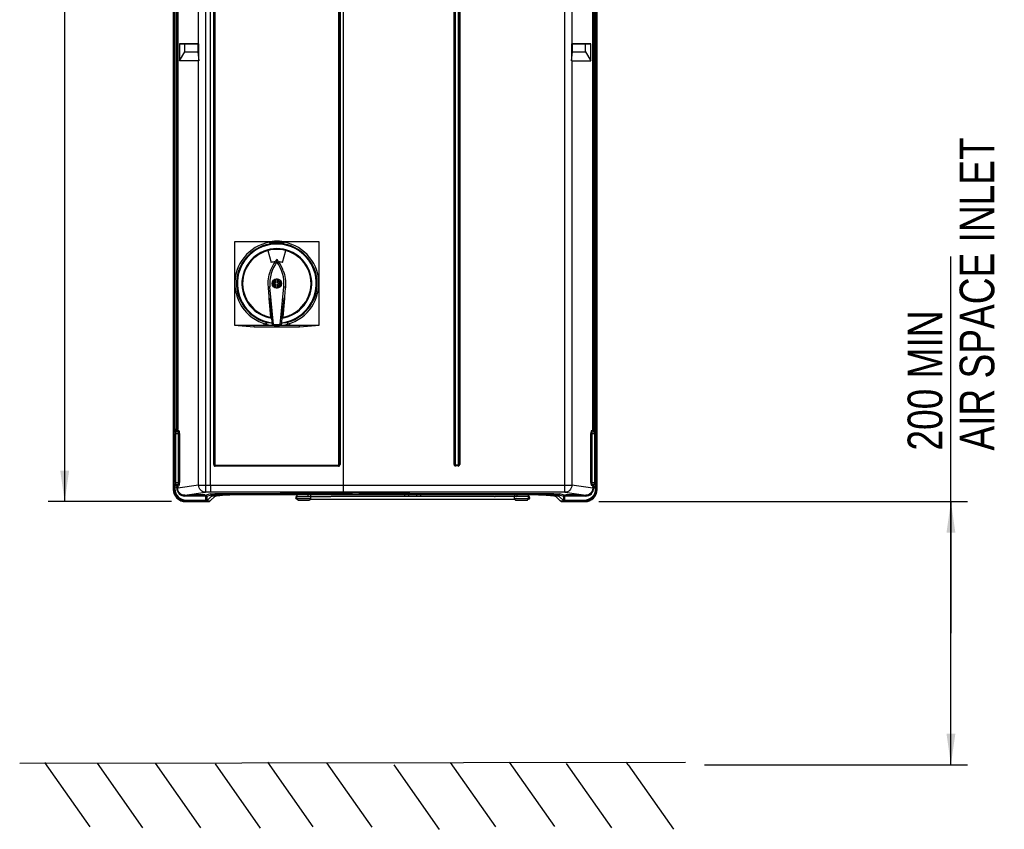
# Model space of a CAD drawing. Header units: inches. Extents: x 0 to 117, y 0 to 83.
# Tile 2 of 64: x 15 to 38, y 20 to 38. Entities that reach past the tile are written whole.
import ezdxf

# ---------------------------------------------------------------- set-up
doc = ezdxf.new("R2010")
doc.units = ezdxf.units.IN
doc.header["$LTSCALE"] = 6.431102
doc.header["$MEASUREMENT"] = 0
doc.layers.get('0').update_dxf_attribs({"linetype": 'CONTINUOUS'})
doc.styles.get("Standard").update_dxf_attribs({"font": 'txt', "width": 0.8})
doc.dimstyles.new('DIMSTYLE_1', dxfattribs={"dimtxt": 0.78125, "dimasz": 0.7, "dimexe": 0.18, "dimexo": 0.0625, "dimgap": 0.09, "dimtad": 1, "dimdec": 1, "dimzin": 4, "dimdsep": 46, "dimtxsty": 'STANDARD', "dimblk": '_FILLED', "dimblk1": '_FILLED', "dimblk2": '_FILLED', "dimcen": 0.09, "dimadec": 0, "dimazin": 0, "dimtfac": 1, "dimtdec": 1, "dimtofl": 0, "dimtmove": 0, "dimatfit": 3, "dimldrblk": '_FILLED', "dimfxl": 1, "dimtolj": 1, "dimtzin": 4, "dimarcsym": 0})
doc.dimstyles.new('DIMSTYLE_2', dxfattribs={"dimtxt": 0.78125, "dimasz": 0.7, "dimexe": 0.18, "dimexo": 0.0625, "dimgap": 0.09, "dimtad": 1, "dimdec": 0, "dimzin": 4, "dimdsep": 46, "dimtxsty": 'STANDARD', "dimblk": '_FILLED', "dimblk1": '_FILLED', "dimblk2": '_FILLED', "dimcen": 0.09, "dimadec": 0, "dimazin": 0, "dimtfac": 1, "dimtdec": 0, "dimtofl": 0, "dimtmove": 0, "dimatfit": 3, "dimldrblk": '_FILLED', "dimfxl": 1, "dimtolj": 1, "dimtzin": 4, "dimarcsym": 0})

# ---------------------------------------------------------------- blocks, each defined once
blk = doc.blocks.new('_FILLED')
at = {"color": 0, "linetype": 'BYBLOCK'}
blk.add_solid([(0, 0), (-1, 0.143), (-1, -0.143)], dxfattribs=at)
blk = doc.blocks.new('*D1')
at = {"color": 7, "linetype": 'CONTINUOUS'}
for p, q in [((36.341, 24.248), (36.341, 32.738)), ((28.411, 27.212), (36.146, 27.212)), ((36.146, 27.212), (36.716, 27.212)), ((36.341, 27.212), (36.341, 24.248)), ((36.341, 21.284), (36.341, 24.248)), ((30.793, 21.284), (36.146, 21.284)), ((36.146, 21.284), (36.716, 21.284))]:
    blk.add_line(p, q, dxfattribs=at)
at = {"color": 7, "linetype": 'CONTINUOUS', "xscale": 0.7, "yscale": 0.7, "zscale": 0.7}
for p, rotation in [((36.341, 27.212), 90), ((36.341, 21.284), 270)]:
    blk.add_blockref('_FILLED', p, dxfattribs=dict(at, rotation=rotation))
at = {"color": 7, "linetype": 'CONTINUOUS', "insert": (35.365, 28.363), "char_height": 0.78125, "width": 9.375, "attachment_point": 1, "rotation": 90, "line_spacing_factor": 0.9}
blk.add_mtext('200 MIN\\PAIR SPACE INLET', dxfattribs=at)
blk = doc.blocks.new('*D14')
at = {"color": 7, "linetype": 'CONTINUOUS'}
for p, q in [((18.64, 53.366), (16.006, 53.366)), ((16.381, 53.366), (16.381, 40.289)), ((19.765, 53.366), (19.006, 53.366)), ((16.381, 27.212), (16.381, 40.289)), ((18.79, 27.212), (16.006, 27.212))]:
    blk.add_line(p, q, dxfattribs=at)
at = {"color": 7, "linetype": 'CONTINUOUS', "xscale": 0.7, "yscale": 0.7, "zscale": 0.7}
for p, rotation in [((16.381, 53.366), 90), ((16.381, 27.212), 270)]:
    blk.add_blockref('_FILLED', p, dxfattribs=dict(at, rotation=rotation))
at = {"color": 7, "linetype": 'CONTINUOUS', "insert": (15.404, 40.289), "char_height": 0.7812, "width": 1.875, "attachment_point": 2, "rotation": 90, "line_spacing_factor": 0.9}
blk.add_mtext('664', dxfattribs=at)

msp = doc.modelspace()

# ---------------------------------------------------------------- linework, layer by layer
at = {"color": 7, "linetype": 'CONTINUOUS'}
for p, q in [((18.827, 52.682), (18.827, 27.487)), ((28.374, 27.487), (28.374, 52.682)), ((19.554, 52.502), (19.554, 27.424)), ((19.663, 27.581), (19.663, 52.345)), ((22.656, 52.345), (22.656, 27.581)), ((27.646, 27.424), (27.646, 52.502)), ((18.842, 28.846), (18.842, 51.49)), ((18.862, 51.49), (18.862, 28.846)), ((18.906, 28.846), (18.906, 51.49)), ((18.926, 51.49), (18.926, 28.846)), ((28.275, 28.84), (28.275, 51.49)), ((28.295, 51.49), (28.295, 28.84)), ((28.339, 28.84), (28.339, 51.49)), ((28.358, 51.49), (28.358, 28.84)), ((19.737, 28.046), (19.737, 44.84)), ((19.75, 44.84), (19.75, 28.046)), ((19.763, 44.84), (19.763, 28.046)), ((22.556, 28.046), (22.556, 44.84)), ((22.569, 28.046), (22.569, 44.84)), ((22.582, 44.84), (22.582, 28.046)), ((25.152, 28.047), (25.152, 44.858)), ((25.163, 44.858), (25.163, 28.047)), ((25.175, 44.858), (25.175, 28.047)), ((25.254, 28.047), (25.254, 44.858)), ((25.267, 28.047), (25.267, 44.858)), ((25.278, 44.858), (25.278, 28.047)), ((19.398, 37.53), (19.398, 38.526)), ((27.803, 38.526), (27.803, 37.53)), ((18.97, 37.53), (18.97, 37.148)), ((18.97, 37.53), (19.398, 37.53)), ((19.086, 37.527), (18.97, 37.53)), ((19.086, 37.352), (19.086, 37.527)), ((19.382, 37.527), (19.086, 37.527)), ((19.402, 37.53), (19.382, 37.527)), ((19.382, 37.527), (19.382, 37.352)), ((19.398, 37.53), (19.402, 37.53)), ((19.402, 37.15), (19.402, 37.53)), ((27.819, 37.527), (27.799, 37.53)), ((27.799, 37.53), (27.799, 37.15)), ((27.799, 37.53), (27.802, 37.53)), ((27.803, 37.53), (28.231, 37.53)), ((28.114, 37.527), (27.819, 37.527)), ((27.819, 37.352), (27.819, 37.527)), ((28.231, 37.53), (28.114, 37.527)), ((28.114, 37.352), (28.114, 37.527)), ((28.231, 37.148), (28.231, 37.53)), ((18.97, 37.148), (19.086, 37.352)), ((19.086, 37.352), (19.382, 37.352)), ((19.382, 37.352), (19.402, 37.15)), ((27.799, 37.15), (27.819, 37.352)), ((27.819, 37.352), (28.114, 37.352)), ((28.114, 37.352), (28.231, 37.148)), ((19.398, 37.148), (18.97, 37.148)), ((19.398, 27.581), (19.398, 37.148)), ((27.803, 37.148), (28.231, 37.148)), ((27.803, 37.148), (27.803, 27.581)), ((19.763, 36.443), (19.737, 36.443)), ((22.556, 36.443), (22.582, 36.443)), ((20.215, 33.073), (21.109, 33.073)), ((20.215, 31.183), (20.215, 33.073)), ((21.002, 33.036), (21.002, 33.06)), ((21.125, 33.08), (21.125, 33.072)), ((21.194, 33.072), (21.194, 33.08)), ((21.209, 33.073), (22.104, 33.073)), ((21.317, 33.06), (21.317, 33.036)), ((22.104, 33.073), (22.104, 31.183)), ((20.96, 32.872), (21.032, 32.603)), ((21.287, 32.603), (21.359, 32.872)), ((21.159, 32.615), (21.159, 32.671)), ((21.144, 32.142), (21.144, 32.224)), ((21.175, 32.224), (21.17, 32.225)), ((21.175, 32.224), (21.175, 32.142)), ((20.968, 32.054), (21.003, 32.057)), ((21.083, 31.204), (21.003, 32.057)), ((21.144, 32.142), (21.108, 32.142)), ((21.108, 32.142), (21.108, 32.114)), ((21.108, 32.114), (21.144, 32.114)), ((21.144, 32.032), (21.144, 32.114)), ((21.144, 32.032), (21.149, 32.031)), ((21.175, 32.142), (21.211, 32.142)), ((21.211, 32.114), (21.175, 32.114)), ((21.175, 32.114), (21.175, 32.032)), ((21.211, 32.114), (21.211, 32.142)), ((21.236, 31.204), (21.316, 32.057)), ((21.316, 32.057), (21.351, 32.054)), ((20.985, 31.857), (20.984, 31.862)), ((20.986, 31.845), (20.985, 31.857)), ((20.988, 31.817), (20.986, 31.845)), ((20.989, 31.811), (20.988, 31.817)), ((20.99, 31.793), (20.989, 31.811)), ((20.99, 31.793), (21, 31.793)), ((21.024, 31.37), (20.99, 31.793)), ((21.329, 31.793), (21.295, 31.37)), ((21.329, 31.793), (21.319, 31.793)), ((21.334, 31.857), (21.329, 31.793)), ((21.042, 31.354), (21.021, 31.62)), ((21.277, 31.354), (21.298, 31.62)), ((20.887, 31.393), (20.876, 31.412)), ((20.915, 31.264), (20.915, 31.273)), ((20.919, 31.255), (20.919, 31.272)), ((21.062, 31.188), (21.047, 31.349)), ((21.272, 31.349), (21.257, 31.188)), ((21.4, 31.255), (21.4, 31.272)), ((21.404, 31.273), (21.404, 31.264)), ((21.443, 31.412), (21.432, 31.393)), ((21.062, 31.183), (20.215, 31.183)), ((20.29, 31.183), (20.65, 31.152)), ((20.65, 31.152), (20.651, 31.183)), ((20.65, 31.152), (21.669, 31.152)), ((20.872, 31.183), (20.872, 31.228)), ((20.923, 31.262), (20.923, 31.213)), ((20.973, 31.183), (20.973, 31.202)), ((21.062, 31.188), (21.062, 31.188)), ((21.257, 31.188), (21.257, 31.188)), ((22.104, 31.183), (21.257, 31.183)), ((21.346, 31.202), (21.346, 31.183)), ((21.396, 31.213), (21.396, 31.262)), ((21.446, 31.228), (21.446, 31.183)), ((21.669, 31.152), (21.668, 31.183)), ((21.669, 31.152), (22.029, 31.183)), ((18.842, 28.846), (18.926, 28.846)), ((28.275, 28.84), (28.358, 28.84)), ((18.845, 28.787), (18.859, 28.768)), ((18.86, 28.749), (18.967, 28.749)), ((18.86, 27.641), (18.86, 28.749)), ((18.908, 28.806), (18.865, 28.806)), ((18.879, 28.788), (18.865, 28.806)), ((18.879, 28.788), (18.941, 28.788)), ((18.88, 28.749), (18.88, 27.641)), ((18.908, 28.806), (18.941, 28.788)), ((18.96, 28.808), (18.928, 28.826)), ((18.947, 27.641), (18.947, 28.749)), ((18.967, 28.749), (18.967, 27.641)), ((28.234, 28.748), (28.341, 28.748)), ((28.234, 27.642), (28.234, 28.748)), ((28.273, 28.821), (28.241, 28.807)), ((28.254, 28.748), (28.254, 27.642)), ((28.26, 28.787), (28.292, 28.801)), ((28.26, 28.787), (28.322, 28.787)), ((28.336, 28.801), (28.292, 28.801)), ((28.321, 27.642), (28.321, 28.748)), ((28.336, 28.801), (28.322, 28.787)), ((28.341, 28.748), (28.341, 27.642)), ((28.342, 28.768), (28.356, 28.781)), ((19.763, 28.046), (19.737, 28.046)), ((22.548, 28.012), (19.771, 28.012)), ((19.772, 28.024), (22.547, 28.024)), ((19.773, 28.036), (22.546, 28.036)), ((22.556, 28.046), (22.582, 28.046)), ((25.152, 28.047), (25.175, 28.047)), ((25.183, 28.039), (25.246, 28.039)), ((25.183, 28.039), (25.183, 28.016)), ((25.183, 28.027), (25.246, 28.027)), ((25.246, 28.016), (25.183, 28.016)), ((25.246, 28.016), (25.246, 28.039)), ((25.254, 28.047), (25.278, 28.047)), ((18.842, 27.503), (18.827, 27.487)), ((18.842, 27.544), (18.926, 27.544)), ((18.842, 27.503), (18.842, 27.544)), ((18.842, 27.503), (18.862, 27.503)), ((18.859, 27.621), (18.845, 27.603)), ((18.86, 27.641), (18.967, 27.641)), ((18.862, 27.544), (18.862, 27.503)), ((18.865, 27.584), (18.879, 27.602)), ((18.865, 27.584), (18.908, 27.584)), ((18.941, 27.602), (18.879, 27.602)), ((18.906, 27.514), (18.906, 27.544)), ((18.906, 27.514), (18.926, 27.514)), ((18.941, 27.602), (18.908, 27.584)), ((19.398, 27.581), (18.926, 27.514)), ((18.926, 27.544), (18.926, 27.514)), ((18.928, 27.564), (18.96, 27.582)), ((19.398, 27.581), (19.663, 27.581)), ((19.663, 27.582), (22.656, 27.582)), ((22.656, 27.581), (27.803, 27.581)), ((28.275, 27.514), (27.803, 27.581)), ((28.234, 27.642), (28.341, 27.642)), ((28.241, 27.583), (28.273, 27.569)), ((28.322, 27.602), (28.26, 27.602)), ((28.292, 27.589), (28.26, 27.602)), ((28.358, 27.549), (28.275, 27.549)), ((28.275, 27.514), (28.275, 27.549)), ((28.275, 27.514), (28.295, 27.514)), ((28.292, 27.589), (28.336, 27.589)), ((28.295, 27.549), (28.295, 27.514)), ((28.322, 27.602), (28.336, 27.589)), ((28.339, 27.503), (28.339, 27.549)), ((28.339, 27.503), (28.358, 27.503)), ((28.356, 27.608), (28.342, 27.622)), ((28.358, 27.55), (28.358, 27.503)), ((28.374, 27.487), (28.358, 27.503)), ((19.084, 27.357), (19.554, 27.424)), ((19.084, 27.357), (19.227, 27.357)), ((19.084, 27.357), (19.084, 27.337)), ((19.581, 27.337), (19.084, 27.337)), ((19.203, 27.363), (19.203, 27.369)), ((19.211, 27.363), (19.21, 27.37)), ((19.211, 27.37), (19.526, 27.37)), ((19.219, 27.363), (19.211, 27.363)), ((19.496, 27.354), (19.24, 27.354)), ((19.241, 27.369), (19.241, 27.363)), ((19.241, 27.363), (19.496, 27.363)), ((19.241, 27.363), (19.241, 27.355)), ((19.496, 27.363), (19.496, 27.369)), ((19.496, 27.354), (19.496, 27.364)), ((19.51, 27.357), (19.562, 27.357)), ((19.526, 27.363), (19.517, 27.363)), ((19.526, 27.37), (19.526, 27.363)), ((19.534, 27.369), (19.534, 27.363)), ((19.674, 27.424), (19.554, 27.424)), ((19.668, 27.386), (19.562, 27.357)), ((19.562, 27.247), (19.562, 27.357)), ((19.581, 27.337), (19.687, 27.367)), ((19.581, 27.337), (19.581, 27.247)), ((19.581, 27.229), (19.687, 27.333)), ((19.659, 27.228), (19.767, 27.334)), ((19.687, 27.333), (19.687, 27.367)), ((27.074, 27.368), (20.126, 27.368)), ((20.394, 27.399), (20.462, 27.399)), ((20.397, 27.379), (20.462, 27.379)), ((20.462, 27.399), (21.233, 27.399)), ((20.462, 27.399), (20.462, 27.379)), ((21.233, 27.378), (20.462, 27.378)), ((20.462, 27.373), (21.233, 27.373)), ((21.293, 27.4), (21.233, 27.399)), ((21.233, 27.379), (21.233, 27.399)), ((21.233, 27.378), (21.245, 27.379)), ((21.291, 27.375), (21.293, 27.375)), ((21.312, 27.4), (21.293, 27.4)), ((21.313, 27.376), (21.293, 27.375)), ((21.293, 27.375), (24.1, 27.375)), ((21.349, 27.401), (21.312, 27.4)), ((21.421, 27.402), (21.349, 27.401)), ((21.468, 27.402), (21.421, 27.402)), ((21.611, 27.325), (22.36, 27.325)), ((21.611, 27.285), (21.611, 27.325)), ((21.611, 27.285), (21.926, 27.285)), ((21.926, 27.285), (21.926, 27.325)), ((23.005, 27.407), (22.385, 27.407)), ((22.396, 27.337), (26.042, 27.337)), ((27.646, 27.424), (22.645, 27.424)), ((24.157, 27.399), (24.042, 27.401)), ((24.146, 27.379), (24.157, 27.378)), ((24.157, 27.399), (26.768, 27.399)), ((24.157, 27.399), (24.157, 27.379)), ((26.767, 27.378), (24.157, 27.378)), ((24.157, 27.373), (26.766, 27.373)), ((26.057, 27.332), (26.061, 27.33)), ((26.826, 27.325), (26.077, 27.325)), ((26.511, 27.285), (26.511, 27.325)), ((26.511, 27.285), (26.826, 27.285)), ((26.764, 27.379), (26.829, 27.379)), ((26.768, 27.399), (26.834, 27.399)), ((26.826, 27.285), (26.826, 27.325)), ((27.542, 27.228), (27.435, 27.333)), ((27.513, 27.367), (27.62, 27.337)), ((27.513, 27.367), (27.513, 27.333)), ((27.513, 27.333), (27.62, 27.229)), ((27.639, 27.357), (27.533, 27.386)), ((28.117, 27.337), (27.62, 27.337)), ((27.62, 27.247), (27.62, 27.337)), ((27.639, 27.357), (27.691, 27.357)), ((27.639, 27.357), (27.639, 27.247)), ((27.646, 27.424), (28.117, 27.357)), ((27.667, 27.363), (27.667, 27.369)), ((27.675, 27.37), (27.99, 27.37)), ((27.675, 27.363), (27.675, 27.37)), ((27.688, 27.363), (27.675, 27.363)), ((27.705, 27.361), (27.705, 27.369)), ((27.705, 27.361), (27.96, 27.361)), ((27.96, 27.352), (27.705, 27.352)), ((27.96, 27.361), (27.96, 27.369)), ((27.974, 27.357), (28.117, 27.357)), ((27.99, 27.363), (27.978, 27.363)), ((27.991, 27.37), (27.99, 27.363)), ((27.998, 27.369), (27.998, 27.363)), ((28.117, 27.337), (28.117, 27.357)), ((19.102, 27.212), (19.118, 27.227)), ((19.102, 27.212), (19.639, 27.212)), ((19.118, 27.247), (19.581, 27.247)), ((19.118, 27.247), (19.118, 27.227)), ((19.559, 27.227), (19.118, 27.227)), ((19.576, 27.228), (19.659, 27.228)), ((19.659, 27.228), (19.639, 27.212)), ((21.616, 27.266), (21.616, 27.266)), ((21.65, 27.246), (21.887, 27.246)), ((21.921, 27.266), (26.516, 27.266)), ((26.55, 27.246), (26.787, 27.246)), ((26.821, 27.266), (26.821, 27.266)), ((27.542, 27.228), (27.624, 27.228)), ((27.562, 27.212), (27.542, 27.228)), ((27.562, 27.212), (28.099, 27.212)), ((27.62, 27.247), (28.083, 27.247)), ((28.083, 27.227), (27.642, 27.227)), ((28.083, 27.227), (28.083, 27.247)), ((28.083, 27.227), (28.099, 27.212)), ((15.368, 21.322), (30.362, 21.344)), ((15.925, 21.333), (16.946, 19.881)), ((17.111, 21.315), (18.132, 19.864)), ((18.417, 21.315), (19.437, 19.863)), ((19.767, 21.306), (20.787, 19.854)), ((20.95, 21.338), (21.971, 19.887)), ((22.279, 21.329), (23.299, 19.878)), ((25.062, 21.332), (26.082, 19.881)), ((26.39, 21.344), (27.411, 19.893)), ((27.678, 21.314), (28.698, 19.863)), ((29.069, 21.284), (29.031, 21.341)), ((23.795, 21.279), (24.816, 19.827)), ((29.069, 21.284), (30.09, 19.833))]:
    msp.add_line(p, q, dxfattribs=at)
msp.add_circle((21.159, 32.128), 0.106, dxfattribs=at)
for centre, radius, start, end in [((21.159, 32.128), 0.945, 284.9481, 255.0597), ((21.159, 32.128), 0.921, 80.1575, 99.8425), ((21.159, 32.128), 0.953, 83.3507, 96.1366), ((21.159, 32.128), 0.906, 285.3799, 254.6201), ((21.159, 32.128), 0.898, 285.5182, 254.4818), ((21.159, 32.128), 0.89, 276.6558, 263.3442), ((21.159, 32.128), 0.787, 278.1967, 261.8033), ((21.159, 32.128), 0.77, 280.1229, 259.8771), ((21.809, 32.132), 0.809, 143.3827, 185.3086), ((21.815, 32.13), 0.85, 144.9308, 158.3646), ((21.159, 32.128), 0.492, 94.6339, 105), ((21.812, 32.132), 0.847, 140.4653, 144.9053), ((20.507, 32.132), 0.847, 35.0947, 39.5347), ((20.51, 32.132), 0.809, 354.6914, 36.6173), ((20.503, 32.13), 0.851, 19.7277, 35.0566), ((21.159, 32.128), 0.492, 75, 85.3661), ((21.814, 32.131), 0.849, 158.3859, 160.7992), ((21.159, 32.128), 0.0976, 99.2863, 265.3067), ((21.159, 32.128), 0.0683, 103.3211, 256.6789), ((21.159, 32.128), 0.0976, 279.2863, 82.2902), ((21.159, 32.128), 0.0683, 283.3211, 76.6789), ((-28.142, 27.885), 49.287, 4.6276, 4.8525), ((71.176, 27.825), 50.004, 175.1485, 175.376), ((21.159, 32.128), 0.406, 246.2401, 248.0971), ((21.159, 32.128), 0.406, 291.8756, 294.2986), ((21.159, 32.128), 0.465, 249.6711, 251.9662), ((21.159, 32.128), 0.465, 288.0367, 290.3384), ((21.159, 32.128), 0.945, 255.1547, 284.8454), ((20.442, 31.255), 0.478, 359.4637, 360), ((20.475, 31.255), 0.445, 358.3944, 359.4758), ((21.159, 32.128), 0.898, 254.7425, 263.4886), ((21.159, 32.128), 0.898, 276.5114, 285.2575), ((21.871, 31.255), 0.472, 179.9965, 181.0599), ((21.772, 31.253), 0.373, 181.0081, 182.8268), ((19.772, 28.046), 0.0218, 179.9972, 269.9957), ((25.183, 28.047), 0.0315, 179.995, 270.005), ((25.183, 28.047), 0.0205, 180, 270), ((25.183, 28.047), 0.00787, 179.9801, 270.0218), ((25.246, 28.047), 0.0315, 269.995, 0.005), ((25.246, 28.047), 0.0205, 270, 360), ((25.246, 28.047), 0.00787, 269.9801, 0.0218), ((19.118, 27.503), 0.275, 179.9897, 270.0103), ((19.117, 27.502), 0.255, 179.9645, 270.0361), ((28.083, 27.503), 0.275, 269.9897, 0.0103), ((28.083, 27.502), 0.255, 269.9668, 0.033), ((19.102, 27.487), 0.275, 179.9781, 270.0219), ((21.159, -591.564), 618.989, 89.862518, 90.137482), ((20.462, 14.879), 12.5, 89.9994, 90.3052), ((20.462, 16.148), 11.225, 90.0001, 90.298), ((22.647, -97.665), 125.073, 90.12009, 90.54019), ((21.616, 27.301), 0.0354, 90, 270), ((21.641, 27.356), 0.0315, 157.9123, 220), ((21.65, 27.285), 0.0394, 180, 269.9766), ((21.891, 27.356), 0.0337, 180.0476, 189.3895), ((21.887, 27.285), 0.0394, 270.0234, 360), ((21.896, 27.356), 0.0315, 310, 22.0877), ((22.695, -11.391), 38.793, 89.5414, 90.4585), ((22.815, -84.961), 112.368, 89.37432, 89.9029), ((23.999, 27.356), 0.0437, 352.7824, 7.2176), ((24.149, 28.512), 1.138, 267.5115, 269.0481), ((24.103, 27.356), 0.0315, 321.2457, 10), ((24.157, 28.925), 1.552, 269.0226, 270.0221), ((24.334, 27.356), 0.0315, 157.9123, 218.7543), ((26.541, 27.356), 0.0315, 157.9123, 220), ((26.55, 27.285), 0.0394, 180, 270.0026), ((26.543, 27.356), 0.0322, 349.5123, 10.4291), ((26.74, 16.22), 11.153, 89.5689, 89.8645), ((26.743, 15.461), 11.917, 89.5732, 89.8854), ((26.787, 27.285), 0.0394, 269.9974, 360), ((26.796, 27.356), 0.0315, 310, 22.0877), ((26.821, 27.301), 0.0354, 270, 90), ((28.099, 27.487), 0.275, 269.9781, 0.0219)]:
    msp.add_arc(centre, radius, start, end, dxfattribs=at)
for centre, major_axis, ratio, start_param, end_param in [((19.554, 37.421), (0.157, 0.273), 0.052919, -3.111164, -2.98512), ((27.646, 37.421), (-0.157, 0.273), 0.052919, -3.298065, -3.172022), ((21.159, 32.135), (0, 0.791), 0.999956, -3.49403, -3.291229), ((21.159, 32.135), (0, 0.791), 0.999956, -2.991957, -2.789156), ((19.387, 31.973), (2.217, 0.194), 0.600244, -0.767782, -0.753704), ((21.159, 32.132), (0, 0.931), 0.999991, -3.224317, -3.058869), ((22.932, 31.973), (2.217, -0.194), 0.600244, -2.387889, -2.373811), ((19.211, 27.369), (0.00789, 0), 0.017452, 1.575664, 3.141594), ((19.211, 27.363), (0.00789, 0), 0.017452, -3.140157, -1.575664), ((19.526, 27.369), (0.00789, 0), 0.017452, -0.000001, 1.565929), ((19.526, 27.363), (0.00789, 0), 0.017452, -1.565929, -0.00139), ((21.233, 27.38), (0.0984, 0), 0.061406, -1.570796, -0.946253), ((22.615, 27.255), (2.362, 0), 0.061406, 2.100515, 2.154606), ((27.675, 27.369), (0.00789, 0), 0.017452, 1.575664, 3.141594), ((27.675, 27.363), (0.00789, 0), 0.017452, -3.140157, -1.575664), ((27.703, 27.372), (0.0155, 0.0121), 0.999372, -3.804699, -2.233902), ((27.962, 27.372), (-0.0155, 0.0121), 0.999372, -4.049283, -2.478487), ((27.99, 27.369), (0.00789, 0), 0.017452, -0.000001, 1.565929), ((27.99, 27.363), (0.00789, 0), 0.017452, -1.565929, -0.00139)]:
    msp.add_ellipse(centre, major_axis=major_axis, ratio=ratio, start_param=start_param, end_param=end_param, dxfattribs=at)
for points in [[(20.968, 32.054), (20.958, 32.173), (20.974, 32.297), (21.013, 32.41)], [(21.304, 32.417), (21.345, 32.302), (21.361, 32.176), (21.351, 32.054)], [(21.159, 32.226), (21.154, 32.226), (21.149, 32.226), (21.144, 32.224)], [(21.17, 32.225), (21.167, 32.226), (21.163, 32.226), (21.16, 32.225)], [(21.149, 32.031), (21.152, 32.03), (21.156, 32.03), (21.159, 32.031)], [(21.159, 32.03), (21.165, 32.03), (21.17, 32.03), (21.175, 32.032)], [(18.865, 28.806), (18.856, 28.806), (18.845, 28.796), (18.845, 28.787)], [(18.859, 28.768), (18.859, 28.778), (18.869, 28.788), (18.879, 28.788)], [(18.928, 28.826), (18.928, 28.817), (18.918, 28.806), (18.908, 28.806)], [(18.941, 28.788), (18.95, 28.788), (18.96, 28.798), (18.96, 28.808)], [(28.241, 28.807), (28.241, 28.798), (28.251, 28.787), (28.26, 28.787)], [(28.292, 28.801), (28.283, 28.801), (28.273, 28.811), (28.273, 28.821)], [(28.322, 28.787), (28.332, 28.787), (28.342, 28.777), (28.342, 28.768)], [(28.336, 28.801), (28.345, 28.801), (28.356, 28.791), (28.356, 28.781)], [(19.772, 28.024), (19.772, 28.02), (19.772, 28.017), (19.771, 28.013)], [(19.772, 28.024), (19.773, 28.027), (19.773, 28.031), (19.773, 28.035)], [(22.547, 28.024), (22.546, 28.027), (22.546, 28.031), (22.546, 28.035)], [(22.547, 28.024), (22.547, 28.02), (22.548, 28.016), (22.547, 28.013)], [(18.845, 27.603), (18.845, 27.594), (18.856, 27.584), (18.865, 27.584)], [(18.859, 27.621), (18.859, 27.612), (18.869, 27.602), (18.879, 27.602)], [(18.908, 27.584), (18.918, 27.583), (18.928, 27.573), (18.928, 27.564)], [(18.96, 27.582), (18.96, 27.591), (18.95, 27.602), (18.941, 27.602)], [(28.26, 27.602), (28.251, 27.602), (28.241, 27.592), (28.241, 27.583)], [(28.273, 27.569), (28.273, 27.578), (28.283, 27.589), (28.292, 27.589)], [(28.322, 27.602), (28.332, 27.602), (28.342, 27.613), (28.342, 27.622)], [(28.336, 27.589), (28.345, 27.589), (28.356, 27.599), (28.356, 27.608)], [(19.219, 27.372), (19.219, 27.365), (19.225, 27.357), (19.232, 27.354)], [(19.221, 27.37), (19.222, 27.364), (19.226, 27.359), (19.231, 27.357)], [(19.241, 27.363), (19.235, 27.363), (19.228, 27.365), (19.225, 27.37)], [(19.231, 27.357), (19.234, 27.355), (19.237, 27.354), (19.24, 27.354)], [(19.496, 27.354), (19.504, 27.354), (19.513, 27.362), (19.515, 27.37)], [(19.505, 27.365), (19.502, 27.364), (19.499, 27.363), (19.496, 27.363)], [(19.497, 27.352), (19.507, 27.352), (19.517, 27.363), (19.517, 27.372)], [(19.562, 27.357), (19.565, 27.357), (19.568, 27.356), (19.571, 27.354)], [(19.571, 27.354), (19.577, 27.351), (19.581, 27.344), (19.581, 27.337)], [(19.687, 27.367), (19.687, 27.376), (19.677, 27.386), (19.668, 27.386)], [(21.868, 27.332), (21.863, 27.337), (21.859, 27.344), (21.858, 27.351)], [(21.921, 27.337), (21.918, 27.332), (21.913, 27.327), (21.908, 27.325)], [(22.36, 27.325), (22.37, 27.325), (22.379, 27.333), (22.389, 27.335)], [(24.038, 27.337), (24.041, 27.341), (24.042, 27.346), (24.043, 27.351)], [(24.396, 27.368), (24.394, 27.364), (24.394, 27.36), (24.394, 27.356)], [(24.394, 27.356), (24.394, 27.35), (24.395, 27.343), (24.399, 27.337)], [(26.041, 27.337), (26.047, 27.337), (26.052, 27.334), (26.057, 27.332)], [(26.061, 27.33), (26.064, 27.328), (26.067, 27.327), (26.071, 27.326)], [(26.533, 27.325), (26.526, 27.325), (26.52, 27.331), (26.516, 27.337)], [(26.545, 27.325), (26.554, 27.325), (26.563, 27.329), (26.568, 27.336)], [(26.568, 27.336), (26.572, 27.34), (26.574, 27.345), (26.575, 27.351)], [(27.513, 27.367), (27.513, 27.376), (27.524, 27.386), (27.533, 27.386)], [(27.62, 27.337), (27.62, 27.346), (27.63, 27.357), (27.639, 27.357)], [(27.705, 27.352), (27.696, 27.352), (27.685, 27.363), (27.685, 27.372)], [(27.688, 27.37), (27.69, 27.367), (27.692, 27.365), (27.695, 27.364)], [(27.695, 27.364), (27.698, 27.362), (27.702, 27.361), (27.705, 27.361)], [(27.96, 27.361), (27.967, 27.361), (27.974, 27.364), (27.978, 27.37)], [(27.971, 27.355), (27.968, 27.353), (27.964, 27.352), (27.96, 27.352)], [(27.98, 27.372), (27.98, 27.366), (27.976, 27.359), (27.971, 27.355)], [(19.581, 27.229), (19.581, 27.235), (19.581, 27.241), (19.581, 27.246)], [(27.62, 27.247), (27.62, 27.242), (27.619, 27.236), (27.62, 27.231)], [(27.624, 27.228), (27.63, 27.228), (27.636, 27.228), (27.642, 27.227)]]:
    msp.add_open_spline(points, degree=3, dxfattribs=at)
for points, knots in [([(21, 31.793), (21.002, 31.793), (21.002, 31.786), (21.005, 31.778), (21.007, 31.76), (21.012, 31.728), (21.016, 31.68), (21.02, 31.641), (21.021, 31.62)], [0, 0, 0, 0, 0.022949, 0.085171, 0.184025, 0.314407, 0.641528, 1, 1, 1, 1]), ([(21.313, 31.768), (21.311, 31.759), (21.305, 31.709), (21.301, 31.66), (21.298, 31.62)], [0, 0, 0, 0, 0.195839, 1, 1, 1, 1]), ([(21.319, 31.793), (21.316, 31.793), (21.316, 31.78), (21.314, 31.775), (21.313, 31.768)], [0, 0, 0, 0, 0.266678, 1, 1, 1, 1]), ([(20.916, 31.215), (20.918, 31.214), (20.917, 31.23), (20.919, 31.235), (20.919, 31.242)], [0, 0, 0, 0, 0.275365, 1, 1, 1, 1]), ([(21.4, 31.234), (21.4, 31.23), (21.401, 31.224), (21.401, 31.217), (21.403, 31.215)], [0, 0, 0, 0, 0.68562, 1, 1, 1, 1]), ([(18.845, 28.787), (18.844, 28.788), (18.844, 28.795), (18.842, 28.814), (18.842, 28.832), (18.842, 28.846)], [0, 0, 0, 0, 0.096731, 0.317487, 1, 1, 1, 1]), ([(18.865, 28.806), (18.864, 28.807), (18.864, 28.812), (18.862, 28.824), (18.862, 28.837), (18.862, 28.846)], [0, 0, 0, 0, 0.0984, 0.318904, 1, 1, 1, 1]), ([(18.906, 28.846), (18.906, 28.837), (18.908, 28.825), (18.906, 28.809), (18.908, 28.806)], [0, 0, 0, 0, 0.682345, 1, 1, 1, 1]), ([(18.928, 28.826), (18.926, 28.827), (18.927, 28.835), (18.926, 28.841), (18.926, 28.846)], [0, 0, 0, 0, 0.329803, 1, 1, 1, 1]), ([(28.275, 28.84), (28.275, 28.836), (28.274, 28.83), (28.275, 28.822), (28.273, 28.821)], [0, 0, 0, 0, 0.68633, 1, 1, 1, 1]), ([(28.292, 28.801), (28.293, 28.802), (28.293, 28.807), (28.295, 28.819), (28.295, 28.831), (28.295, 28.84)], [0, 0, 0, 0, 0.09304, 0.312691, 1, 1, 1, 1]), ([(28.339, 28.84), (28.339, 28.831), (28.339, 28.819), (28.337, 28.807), (28.337, 28.802), (28.336, 28.801)], [0, 0, 0, 0, 0.685781, 0.905414, 1, 1, 1, 1]), ([(28.356, 28.781), (28.357, 28.783), (28.356, 28.79), (28.358, 28.801), (28.358, 28.82), (28.358, 28.833), (28.358, 28.84)], [0, 0, 0, 0, 0.092131, 0.312052, 0.629629, 1, 1, 1, 1]), ([(18.859, 28.768), (18.86, 28.767), (18.859, 28.759), (18.86, 28.753), (18.86, 28.749)], [0, 0, 0, 0, 0.316754, 1, 1, 1, 1]), ([(18.88, 28.749), (18.88, 28.758), (18.878, 28.771), (18.88, 28.784), (18.879, 28.788)], [0, 0, 0, 0, 0.683482, 1, 1, 1, 1]), ([(18.941, 28.788), (18.945, 28.786), (18.946, 28.769), (18.947, 28.758), (18.947, 28.749)], [0, 0, 0, 0, 0.327737, 1, 1, 1, 1]), ([(18.967, 28.749), (18.967, 28.762), (18.967, 28.781), (18.963, 28.799), (18.962, 28.807), (18.96, 28.808)], [0, 0, 0, 0, 0.676382, 0.89682, 1, 1, 1, 1]), ([(28.241, 28.807), (28.239, 28.806), (28.238, 28.799), (28.234, 28.781), (28.234, 28.762), (28.234, 28.748)], [0, 0, 0, 0, 0.099108, 0.318142, 1, 1, 1, 1]), ([(28.254, 28.748), (28.254, 28.757), (28.255, 28.768), (28.256, 28.786), (28.26, 28.787)], [0, 0, 0, 0, 0.676252, 1, 1, 1, 1]), ([(28.321, 28.748), (28.321, 28.757), (28.323, 28.77), (28.32, 28.784), (28.322, 28.787)], [0, 0, 0, 0, 0.689099, 1, 1, 1, 1]), ([(28.341, 28.748), (28.341, 28.753), (28.342, 28.759), (28.34, 28.766), (28.342, 28.768)], [0, 0, 0, 0, 0.688, 1, 1, 1, 1]), ([(19.737, 28.046), (19.737, 28.037), (19.744, 28.019), (19.763, 28.012), (19.771, 28.012)], [0, 0, 0, 0, 0.501295, 1, 1, 1, 1]), ([(19.763, 28.046), (19.763, 28.043), (19.763, 28.038), (19.769, 28.038), (19.771, 28.039)], [0, 0, 0, 0, 0.543733, 1, 1, 1, 1]), ([(22.546, 28.036), (22.548, 28.036), (22.553, 28.036), (22.554, 28.042), (22.553, 28.044)], [0, 0, 0, 0, 0.542348, 1, 1, 1, 1]), ([(22.547, 28.024), (22.552, 28.024), (22.564, 28.028), (22.569, 28.04), (22.569, 28.046)], [0, 0, 0, 0, 0.498462, 1, 1, 1, 1]), ([(22.548, 28.012), (22.556, 28.012), (22.574, 28.019), (22.582, 28.037), (22.582, 28.046)], [0, 0, 0, 0, 0.498669, 1, 1, 1, 1]), ([(18.842, 27.544), (18.842, 27.558), (18.842, 27.576), (18.844, 27.595), (18.844, 27.602), (18.845, 27.603)], [0, 0, 0, 0, 0.68249, 0.903265, 1, 1, 1, 1]), ([(18.86, 27.641), (18.86, 27.637), (18.859, 27.63), (18.86, 27.623), (18.859, 27.621)], [0, 0, 0, 0, 0.682456, 1, 1, 1, 1]), ([(18.862, 27.544), (18.862, 27.553), (18.862, 27.565), (18.864, 27.578), (18.864, 27.583), (18.865, 27.584)], [0, 0, 0, 0, 0.680216, 0.901188, 1, 1, 1, 1]), ([(18.879, 27.602), (18.88, 27.606), (18.878, 27.619), (18.88, 27.632), (18.88, 27.641)], [0, 0, 0, 0, 0.316519, 1, 1, 1, 1]), ([(18.908, 27.584), (18.908, 27.583), (18.908, 27.578), (18.906, 27.565), (18.906, 27.553), (18.906, 27.544)], [0, 0, 0, 0, 0.097426, 0.318153, 1, 1, 1, 1]), ([(18.906, 27.514), (18.906, 27.469), (18.945, 27.374), (19.039, 27.337), (19.084, 27.337)], [0, 0, 0, 0, 0.499811, 1, 1, 1, 1]), ([(18.926, 27.544), (18.926, 27.549), (18.927, 27.554), (18.926, 27.563), (18.928, 27.564)], [0, 0, 0, 0, 0.681062, 1, 1, 1, 1]), ([(19.084, 27.357), (19.044, 27.357), (18.96, 27.39), (18.926, 27.474), (18.926, 27.514)], [0, 0, 0, 0, 0.499733, 1, 1, 1, 1]), ([(18.947, 27.641), (18.947, 27.632), (18.946, 27.621), (18.945, 27.603), (18.941, 27.602)], [0, 0, 0, 0, 0.671449, 1, 1, 1, 1]), ([(18.96, 27.582), (18.962, 27.583), (18.963, 27.591), (18.967, 27.609), (18.967, 27.628), (18.967, 27.641)], [0, 0, 0, 0, 0.103003, 0.323154, 1, 1, 1, 1]), ([(19.554, 27.424), (19.515, 27.424), (19.431, 27.458), (19.398, 27.541), (19.398, 27.581)], [0, 0, 0, 0, 0.498708, 1, 1, 1, 1]), ([(19.663, 27.581), (19.663, 27.561), (19.664, 27.524), (19.666, 27.481), (19.668, 27.453), (19.67, 27.438), (19.672, 27.429), (19.673, 27.424), (19.674, 27.424)], [0, 0, 0, 0, 0.376696, 0.697308, 0.821215, 0.914727, 0.974424, 1, 1, 1, 1]), ([(22.656, 27.581), (22.656, 27.561), (22.655, 27.524), (22.653, 27.481), (22.651, 27.453), (22.649, 27.438), (22.647, 27.429), (22.646, 27.424), (22.645, 27.424)], [0, 0, 0, 0, 0.376678, 0.697254, 0.821145, 0.91465, 0.974373, 1, 1, 1, 1]), ([(27.803, 27.581), (27.803, 27.541), (27.769, 27.458), (27.686, 27.424), (27.646, 27.424)], [0, 0, 0, 0, 0.501301, 1, 1, 1, 1]), ([(28.275, 27.514), (28.275, 27.474), (28.241, 27.39), (28.157, 27.357), (28.117, 27.357)], [0, 0, 0, 0, 0.499339, 1, 1, 1, 1]), ([(28.117, 27.337), (28.162, 27.337), (28.256, 27.374), (28.295, 27.469), (28.295, 27.514)], [0, 0, 0, 0, 0.500188, 1, 1, 1, 1]), ([(28.234, 27.642), (28.234, 27.628), (28.234, 27.609), (28.238, 27.591), (28.239, 27.584), (28.241, 27.583)], [0, 0, 0, 0, 0.681382, 0.900712, 1, 1, 1, 1]), ([(28.26, 27.602), (28.256, 27.604), (28.255, 27.622), (28.254, 27.633), (28.254, 27.642)], [0, 0, 0, 0, 0.322912, 1, 1, 1, 1]), ([(28.273, 27.569), (28.275, 27.568), (28.274, 27.559), (28.275, 27.554), (28.275, 27.549)], [0, 0, 0, 0, 0.324811, 1, 1, 1, 1]), ([(28.295, 27.549), (28.295, 27.559), (28.295, 27.571), (28.293, 27.583), (28.293, 27.588), (28.292, 27.589)], [0, 0, 0, 0, 0.687326, 0.907003, 1, 1, 1, 1]), ([(28.322, 27.602), (28.32, 27.606), (28.323, 27.62), (28.321, 27.633), (28.321, 27.642)], [0, 0, 0, 0, 0.310888, 1, 1, 1, 1]), ([(28.336, 27.589), (28.337, 27.588), (28.337, 27.583), (28.339, 27.571), (28.339, 27.559), (28.339, 27.549)], [0, 0, 0, 0, 0.094316, 0.313654, 1, 1, 1, 1]), ([(28.342, 27.622), (28.34, 27.624), (28.342, 27.631), (28.341, 27.637), (28.341, 27.642)], [0, 0, 0, 0, 0.311155, 1, 1, 1, 1]), ([(28.358, 27.55), (28.358, 27.557), (28.358, 27.57), (28.358, 27.589), (28.356, 27.6), (28.357, 27.607), (28.356, 27.608)], [0, 0, 0, 0, 0.370366, 0.687943, 0.907865, 1, 1, 1, 1]), ([(19.232, 27.354), (19.233, 27.353), (19.235, 27.353), (19.238, 27.352), (19.239, 27.352)], [0, 0, 0, 0, 0.50218, 1, 1, 1, 1]), ([(19.512, 27.37), (19.511, 27.369), (19.509, 27.367), (19.507, 27.366), (19.505, 27.365)], [0, 0, 0, 0, 0.486613, 1, 1, 1, 1]), ([(19.668, 27.386), (19.669, 27.387), (19.681, 27.389), (19.693, 27.389), (19.704, 27.39)], [0, 0, 0, 0, 0.123927, 1, 1, 1, 1]), ([(19.687, 27.333), (19.692, 27.339), (19.716, 27.343), (19.758, 27.352), (19.824, 27.358), (19.91, 27.365), (20.014, 27.37), (20.178, 27.376), (20.306, 27.378), (20.395, 27.378)], [0, 0, 0, 0, 0.030062, 0.092606, 0.186593, 0.3093, 0.456971, 0.624897, 1, 1, 1, 1]), ([(19.687, 27.366), (19.689, 27.367), (19.7, 27.369), (19.712, 27.369), (19.722, 27.37)], [0, 0, 0, 0, 0.120739, 1, 1, 1, 1]), ([(19.704, 27.39), (19.707, 27.39), (19.724, 27.391), (19.741, 27.391), (19.755, 27.392)], [0, 0, 0, 0, 0.21102, 1, 1, 1, 1]), ([(19.722, 27.37), (19.807, 27.375), (20.032, 27.377), (20.257, 27.379), (20.397, 27.379)], [0, 0, 0, 0, 0.378471, 1, 1, 1, 1]), ([(19.755, 27.392), (19.763, 27.392), (19.801, 27.393), (19.839, 27.394), (19.868, 27.395)], [0, 0, 0, 0, 0.215016, 1, 1, 1, 1]), ([(19.767, 27.334), (19.77, 27.337), (19.782, 27.34), (19.818, 27.348), (19.851, 27.351), (19.876, 27.354)], [0, 0, 0, 0, 0.115278, 0.320899, 1, 1, 1, 1]), ([(19.868, 27.395), (19.905, 27.395), (20.08, 27.398), (20.256, 27.399), (20.394, 27.399)], [0, 0, 0, 0, 0.209575, 1, 1, 1, 1]), ([(19.876, 27.354), (19.952, 27.361), (20.127, 27.369), (20.303, 27.373), (20.403, 27.373)], [0, 0, 0, 0, 0.430269, 1, 1, 1, 1]), ([(21.233, 27.399), (21.239, 27.399), (21.244, 27.389), (21.245, 27.381), (21.245, 27.379)], [0, 0, 0, 0, 0.682619, 1, 1, 1, 1]), ([(22.385, 27.407), (22.283, 27.406), (21.903, 27.401), (21.523, 27.391), (21.245, 27.379)], [0, 0, 0, 0, 0.265978, 1, 1, 1, 1]), ([(21.421, 27.38), (21.496, 27.383), (21.817, 27.394), (22.138, 27.399), (22.384, 27.401)], [0, 0, 0, 0, 0.234009, 1, 1, 1, 1]), ([(22.305, 27.4), (22.399, 27.393), (22.586, 27.388), (22.774, 27.394), (22.866, 27.402)], [0, 0, 0, 0, 0.504477, 1, 1, 1, 1]), ([(22.389, 27.335), (22.39, 27.336), (22.392, 27.336), (22.395, 27.337), (22.396, 27.337)], [0, 0, 0, 0, 0.52609, 1, 1, 1, 1]), ([(24.146, 27.379), (24.059, 27.382), (23.679, 27.397), (23.298, 27.404), (23.005, 27.407)], [0, 0, 0, 0, 0.230215, 1, 1, 1, 1]), ([(23.005, 27.401), (23.103, 27.4), (23.468, 27.396), (23.832, 27.386), (24.1, 27.375)], [0, 0, 0, 0, 0.266518, 1, 1, 1, 1]), ([(24.146, 27.379), (24.146, 27.381), (24.146, 27.389), (24.152, 27.399), (24.157, 27.399)], [0, 0, 0, 0, 0.317301, 1, 1, 1, 1]), ([(26.071, 27.326), (26.071, 27.326), (26.073, 27.325), (26.075, 27.326), (26.075, 27.327)], [0, 0, 0, 0, 0.541273, 1, 1, 1, 1]), ([(26.768, 27.399), (26.766, 27.398), (26.768, 27.39), (26.768, 27.384), (26.767, 27.379)], [0, 0, 0, 0, 0.300842, 1, 1, 1, 1]), ([(26.824, 27.373), (26.901, 27.373), (27.013, 27.371), (27.154, 27.365), (27.244, 27.361), (27.317, 27.355), (27.375, 27.349), (27.411, 27.342), (27.431, 27.338), (27.435, 27.333)], [0, 0, 0, 0, 0.377394, 0.545296, 0.692511, 0.814584, 0.907943, 0.970027, 1, 1, 1, 1]), ([(26.829, 27.379), (26.964, 27.379), (27.181, 27.377), (27.398, 27.375), (27.48, 27.37)], [0, 0, 0, 0, 0.623413, 1, 1, 1, 1]), ([(26.832, 27.378), (26.918, 27.377), (27.043, 27.375), (27.2, 27.369), (27.3, 27.364), (27.382, 27.358), (27.446, 27.351), (27.486, 27.343), (27.509, 27.338), (27.513, 27.333)], [0, 0, 0, 0, 0.377086, 0.544923, 0.692123, 0.814222, 0.907668, 0.969899, 1, 1, 1, 1]), ([(26.834, 27.399), (26.897, 27.399), (27.102, 27.398), (27.308, 27.397), (27.45, 27.392)], [0, 0, 0, 0, 0.308314, 1, 1, 1, 1]), ([(27.45, 27.392), (27.459, 27.391), (27.484, 27.39), (27.51, 27.39), (27.527, 27.387)], [0, 0, 0, 0, 0.349131, 1, 1, 1, 1]), ([(27.48, 27.37), (27.484, 27.37), (27.495, 27.369), (27.507, 27.369), (27.513, 27.367)], [0, 0, 0, 0, 0.378032, 1, 1, 1, 1]), ([(27.527, 27.387), (27.528, 27.387), (27.53, 27.387), (27.532, 27.387), (27.533, 27.386)], [0, 0, 0, 0, 0.599701, 1, 1, 1, 1]), ([(27.705, 27.352), (27.706, 27.352), (27.704, 27.357), (27.705, 27.359), (27.705, 27.361)], [0, 0, 0, 0, 0.257791, 1, 1, 1, 1]), ([(27.96, 27.352), (27.96, 27.352), (27.961, 27.357), (27.96, 27.359), (27.96, 27.361)], [0, 0, 0, 0, 0.25779, 1, 1, 1, 1]), ([(19.562, 27.247), (19.562, 27.243), (19.561, 27.237), (19.561, 27.228), (19.559, 27.227)], [0, 0, 0, 0, 0.683317, 1, 1, 1, 1]), ([(19.559, 27.227), (19.561, 27.227), (19.566, 27.228), (19.571, 27.227), (19.574, 27.228)], [0, 0, 0, 0, 0.320112, 1, 1, 1, 1]), ([(19.576, 27.228), (19.578, 27.229), (19.58, 27.227), (19.58, 27.229), (19.58, 27.229)], [0, 0, 0, 0, 0.880615, 1, 1, 1, 1]), ([(27.62, 27.229), (27.62, 27.229), (27.622, 27.229), (27.624, 27.229), (27.625, 27.228)], [0, 0, 0, 0, 0.228316, 1, 1, 1, 1]), ([(27.642, 27.227), (27.64, 27.228), (27.64, 27.237), (27.639, 27.243), (27.639, 27.247)], [0, 0, 0, 0, 0.316687, 1, 1, 1, 1])]:
    msp.add_open_spline(points, degree=3, knots=knots, dxfattribs=at)

# ---------------------------------------------------------------- dimensions: what is measured, and where the dimension line sits
dim = msp.add_linear_dim(base=(16.381, 27.212), p1=(19.765, 53.366), p2=(18.79, 27.212), angle=270, dimstyle='DIMSTYLE_2', dxfattribs=at)
dim.commit()
dim.dimension.update_dxf_attribs({"geometry": '*D14', "text_midpoint": (16.215, 39.451), "dimtype": 160})
dim = msp.add_linear_dim(base=(36.341, 21.284), p1=(28.411, 27.212), p2=(30.793, 21.284), angle=270, text='200 MIN\\PAIR SPACE INLET', dimstyle='DIMSTYLE_1', dxfattribs=at)
dim.commit()
dim.dimension.update_dxf_attribs({"geometry": '*D1', "text_midpoint": (36.341, 33.05), "dimtype": 160})

doc.saveas('drawing.dxf')
